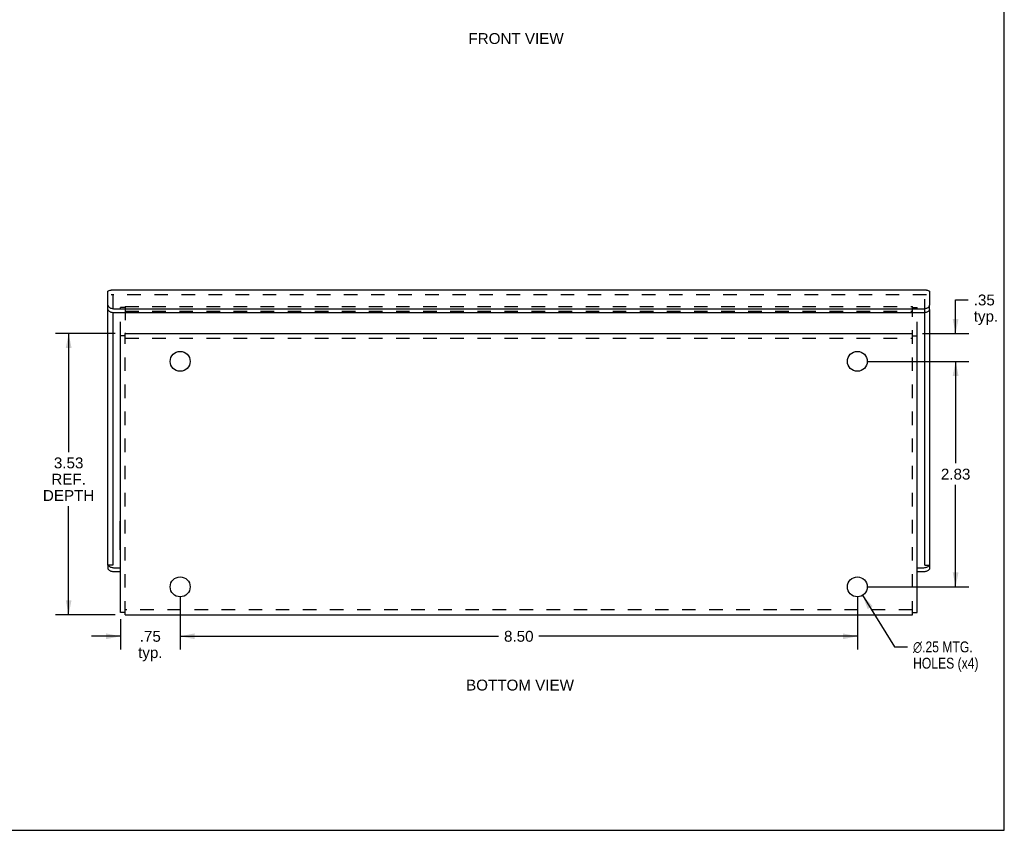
# Model space of a CAD drawing. Header units: inches. Extents: x 0 to 30.9, y 0 to 20.
# Tile 3 of 8: x 18.6 to 30.9, y 0 to 10.2. Entities that reach past the tile are written whole.
import ezdxf

# ---------------------------------------------------------------- set-up
doc = ezdxf.new("R2010")
doc.units = ezdxf.units.IN
doc.header["$LTSCALE"] = 1.7
doc.header["$MEASUREMENT"] = 0
doc.linetypes.add('HIDDEN', pattern=[0.2, 0.1, -0.1])
doc.layers.get('0').update_dxf_attribs({"linetype": 'CONTINUOUS'})
for name, color, linetype in [('DEFAULT_2', 8, 'HIDDEN'), ('DIMENSIONS', 7, 'CONTINUOUS'), ('DOOR_ASSEMBLY', 7, 'CONTINUOUS')]:
    doc.layers.add(name, color=color, linetype=linetype)
doc.styles.get("Standard").update_dxf_attribs({"font": 'arial.ttf'})
doc.styles.add('TEXTSTYLE_1', font='gdt', dxfattribs={"width": 0.8})
doc.dimstyles.new('DIMSTYLE_1', dxfattribs={"dimtxt": 0.136364, "dimasz": 0.181818, "dimexe": 0.09, "dimexo": 0.07, "dimgap": 0.0375, "dimtad": 0, "dimtih": 1, "dimtoh": 1, "dimzin": 4, "dimdsep": 46, "dimtxsty": 'Standard', "dimblk": '_FILLED', "dimblk1": '_FILLED', "dimblk2": '_FILLED', "dimcen": 0.09, "dimazin": 1, "dimtfac": 1, "dimtdec": 3, "dimtofl": 0, "dimtmove": 0, "dimatfit": 3, "dimldrblk": '_FILLED', "dimfxl": 0, "dimtolj": 1, "dimtzin": 4, "dimarcsym": 0})
doc.dimstyles.new('DIMSTYLE_4', dxfattribs={"dimtxt": 0.136364, "dimasz": 0.181818, "dimexe": 0.09, "dimexo": 0.07, "dimgap": 0.09, "dimtad": 0, "dimtih": 1, "dimtoh": 1, "dimzin": 4, "dimdsep": 46, "dimtxsty": 'Standard', "dimblk": '_FILLED', "dimblk1": '_FILLED', "dimblk2": '_FILLED', "dimcen": 0.09, "dimazin": 1, "dimtfac": 1, "dimtdec": 3, "dimtofl": 0, "dimtmove": 0, "dimatfit": 1, "dimldrblk": '_FILLED', "dimfxl": 0, "dimtolj": 1, "dimtzin": 4, "dimarcsym": 0})

# ---------------------------------------------------------------- blocks, each defined once
blk = doc.blocks.new('_FILLED')
at = {"color": 0, "linetype": 'ByBlock'}
blk.add_solid([(0, 0), (-1, 0.2), (-1, -0.2)], dxfattribs=at)
blk = doc.blocks.new('*D12')
at = {"layer": 'DIMENSIONS', "color": 2, "linetype": 'Continuous'}
for p, q in [((29.13, 2.949), (29.53, 2.302)), ((29.53, 2.302), (29.696, 2.302))]:
    blk.add_line(p, q, dxfattribs=at)
at = {"layer": 'DIMENSIONS', "color": 2, "linetype": 'Continuous', "xscale": 0.1818181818, "yscale": 0.1818181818, "zscale": 0.1818181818, "rotation": 121.6810362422}
blk.add_blockref('_FILLED', (29.13, 2.949), dxfattribs=at)
at = {"layer": 'DIMENSIONS', "color": 2, "linetype": 'Continuous', "insert": (29.764, 2.37), "char_height": 0.13636, "width": 1.02552, "attachment_point": 1, "line_spacing_factor": 0.9, "style": 'TEXTSTYLE_1'}
blk.add_mtext('{\\fgdt;n}\\fArial;.25 MTG.\\PHOLES (x4)', dxfattribs=at)
blk = doc.blocks.new('*D13')
at = {"layer": 'DIMENSIONS', "color": 2, "linetype": 'Continuous'}
for p, q in [((29.192, 5.885), (30.462, 5.885)), ((30.298, 5.885), (30.298, 4.607)), ((30.298, 3.055), (30.298, 4.334)), ((29.192, 3.055), (30.462, 3.055))]:
    blk.add_line(p, q, dxfattribs=at)
at = {"layer": 'DIMENSIONS', "color": 2, "linetype": 'Continuous', "xscale": 0.1818181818, "yscale": 0.1818181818, "zscale": 0.1818181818}
for p, rotation in [((30.298, 5.885), 90), ((30.298, 3.055), 270)]:
    blk.add_blockref('_FILLED', p, dxfattribs=dict(at, rotation=rotation))
at = {"layer": 'DIMENSIONS', "color": 2, "linetype": 'Continuous', "insert": (30.298, 4.538), "char_height": 0.1364, "width": 0.37056, "attachment_point": 2, "line_spacing_factor": 0.9}
blk.add_mtext('2.83', dxfattribs=at)
blk = doc.blocks.new('*D14')
at = {"layer": 'DIMENSIONS', "color": 2, "linetype": 'Continuous'}
for p, q in [((20.565, 2.928), (20.565, 2.271)), ((19.815, 2.648), (19.815, 2.271)), ((19.815, 2.435), (19.451, 2.435)), ((20.565, 2.435), (20.928, 2.435))]:
    blk.add_line(p, q, dxfattribs=at)
at = {"layer": 'DIMENSIONS', "color": 2, "linetype": 'Continuous', "xscale": 0.1818181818, "yscale": 0.1818181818, "zscale": 0.1818181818}
blk.add_blockref('_FILLED', (19.815, 2.435), dxfattribs=at)
at = {"layer": 'DIMENSIONS', "color": 2, "linetype": 'Continuous', "xscale": 0.1818181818, "yscale": 0.1818181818, "zscale": 0.1818181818, "rotation": 180}
blk.add_blockref('_FILLED', (20.565, 2.435), dxfattribs=at)
at = {"layer": 'DIMENSIONS', "color": 2, "linetype": 'Continuous', "insert": (20.19, 2.503), "char_height": 0.1364, "width": 0.30669, "attachment_point": 2, "line_spacing_factor": 0.9}
blk.add_mtext('.75\\Ptyp.', dxfattribs=at)
blk = doc.blocks.new('*D15')
at = {"layer": 'DIMENSIONS', "color": 2, "linetype": 'Continuous'}
for p, q in [((20.565, 2.928), (20.565, 2.271)), ((29.065, 2.928), (29.065, 2.271)), ((20.565, 2.435), (24.561, 2.435)), ((29.065, 2.435), (25.068, 2.435))]:
    blk.add_line(p, q, dxfattribs=at)
at = {"layer": 'DIMENSIONS', "color": 2, "linetype": 'Continuous', "xscale": 0.1818181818, "yscale": 0.1818181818, "zscale": 0.1818181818, "rotation": 180}
blk.add_blockref('_FILLED', (20.565, 2.435), dxfattribs=at)
at = {"layer": 'DIMENSIONS', "color": 2, "linetype": 'Continuous', "xscale": 0.1818181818, "yscale": 0.1818181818, "zscale": 0.1818181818}
blk.add_blockref('_FILLED', (29.065, 2.435), dxfattribs=at)
at = {"layer": 'DIMENSIONS', "color": 2, "linetype": 'Continuous', "insert": (24.815, 2.503), "char_height": 0.1364, "width": 0.37056, "attachment_point": 2, "line_spacing_factor": 0.9}
blk.add_mtext('8.50', dxfattribs=at)
blk = doc.blocks.new('*D16')
at = {"layer": 'DIMENSIONS', "color": 2, "linetype": 'Continuous'}
for p, q in [((30.298, 6.235), (30.298, 6.656)), ((30.298, 6.656), (30.457, 6.656)), ((29.882, 6.235), (30.462, 6.235)), ((29.192, 5.885), (30.462, 5.885)), ((30.298, 5.885), (30.298, 5.522))]:
    blk.add_line(p, q, dxfattribs=at)
at = {"layer": 'DIMENSIONS', "color": 2, "linetype": 'Continuous', "xscale": 0.1818181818, "yscale": 0.1818181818, "zscale": 0.1818181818}
for p, rotation in [((30.298, 6.235), 270), ((30.298, 5.885), 90)]:
    blk.add_blockref('_FILLED', p, dxfattribs=dict(at, rotation=rotation))
at = {"layer": 'DIMENSIONS', "color": 2, "linetype": 'Continuous', "insert": (30.525, 6.724), "char_height": 0.1364, "width": 0.30669, "attachment_point": 1, "line_spacing_factor": 0.9}
blk.add_mtext('.35\\Ptyp.', dxfattribs=at)
blk = doc.blocks.new('*D19')
at = {"layer": 'DIMENSIONS', "color": 2, "linetype": 'Continuous'}
for p, q in [((19.748, 6.235), (19.001, 6.235)), ((19.165, 6.235), (19.165, 4.747)), ((19.165, 2.705), (19.165, 4.066)), ((19.748, 2.705), (19.001, 2.705))]:
    blk.add_line(p, q, dxfattribs=at)
at = {"layer": 'DIMENSIONS', "color": 2, "linetype": 'Continuous', "xscale": 0.1818181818, "yscale": 0.1818181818, "zscale": 0.1818181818}
for p, rotation in [((19.165, 6.235), 90), ((19.165, 2.705), 270)]:
    blk.add_blockref('_FILLED', p, dxfattribs=dict(at, rotation=rotation))
at = {"layer": 'DIMENSIONS', "color": 2, "linetype": 'Continuous', "insert": (19.165, 4.679), "char_height": 0.1364, "width": 0.64431, "attachment_point": 2, "line_spacing_factor": 0.9}
blk.add_mtext('3.53\\PREF.\\PDEPTH', dxfattribs=at)

msp = doc.modelspace()

# ---------------------------------------------------------------- linework, layer by layer
at = {"color": 7, "linetype": 'Continuous'}
for p, q in [((30.9091, 0), (30.9091, 20)), ((19.8748, 6.2052), (19.8148, 6.2052)), ((29.7548, 6.2052), (29.8148, 6.2052)), ((19.8108, 3.52), (19.8108, 3.8803)), ((19.8108, 3.8803), (19.8148, 3.8803)), ((19.8108, 3.7902), (19.8148, 3.7902)), ((19.8108, 3.6101), (19.8148, 3.6101)), ((19.8108, 3.52), (19.8148, 3.52)), ((19.8748, 2.7352), (19.8148, 2.7352)), ((29.7548, 2.7352), (29.8148, 2.7352)), ((0, 0), (30.9091, 0))]:
    msp.add_line(p, q, dxfattribs=at)
at = {"color": 3, "linetype": 'Continuous'}
for p, q in [((19.8148, 2.7352), (19.8148, 6.2106)), ((19.8748, 6.2433), (19.8748, 6.2352)), ((19.8748, 6.2352), (29.7548, 6.2352)), ((29.8148, 2.7352), (29.8148, 6.2106)), ((19.8748, 2.7052), (29.7548, 2.7052))]:
    msp.add_line(p, q, dxfattribs=at)
for centre in [(20.5648, 5.8852), (29.0648, 5.8852), (20.5648, 3.0552), (29.0648, 3.0552)]:
    msp.add_circle(centre, 0.125, dxfattribs=at)
at = {"layer": 'DEFAULT_2', "color": 8, "linetype": 'HIDDEN'}
for p, q in [((19.8148, 6.2106), (19.8148, 6.5621)), ((19.8748, 6.5621), (19.8148, 6.5621)), ((19.8748, 6.5733), (19.8748, 6.2433)), ((19.8748, 6.5733), (29.7548, 6.5733)), ((29.7548, 2.7052), (29.7548, 6.5733)), ((29.7548, 6.5621), (29.8148, 6.5621)), ((29.8148, 6.2106), (29.8148, 6.5621)), ((19.8748, 6.5133), (29.7548, 6.5133)), ((19.8748, 2.7052), (19.8748, 6.2352)), ((19.8748, 6.1752), (29.7548, 6.1752)), ((29.7548, 2.7652), (19.8748, 2.7652))]:
    msp.add_line(p, q, dxfattribs=at)
at = {"layer": 'DOOR_ASSEMBLY', "color": 3, "linetype": 'Continuous'}
for p, q in [((19.6586, 6.5891), (19.6586, 6.7641)), ((29.9311, 6.7801), (19.6986, 6.7801)), ((29.9711, 6.7641), (29.9711, 6.5891)), ((19.6586, 3.3273), (19.6586, 6.5371)), ((19.7486, 6.5441), (29.8811, 6.5441)), ((29.9711, 6.5371), (29.9711, 3.3273)), ((19.8148, 3.2423), (19.7486, 3.2423)), ((29.8811, 3.2423), (29.8148, 3.2423))]:
    msp.add_line(p, q, dxfattribs=at)
at = {"layer": 'DOOR_ASSEMBLY', "color": 8, "linetype": 'HIDDEN'}
for p, q in [((29.9311, 6.7201), (19.6986, 6.7201)), ((19.7186, 6.7121), (19.7186, 6.4947)), ((29.9111, 6.4947), (29.9111, 6.7121))]:
    msp.add_line(p, q, dxfattribs=at)
at = {"layer": 'DOOR_ASSEMBLY', "color": 7, "linetype": 'Continuous'}
for p, q in [((19.6586, 6.5371), (19.6586, 6.5891)), ((29.9711, 6.5371), (29.9711, 6.5891)), ((19.7186, 6.4947), (19.7186, 3.3273)), ((29.8811, 6.4921), (19.7486, 6.4921)), ((29.9111, 3.3273), (29.9111, 6.4947)), ((19.6586, 3.3273), (19.6586, 3.2873)), ((19.7186, 3.3272), (19.6586, 3.3272)), ((19.662, 3.3272), (19.6636, 3.3244)), ((19.7486, 3.2943), (19.8148, 3.2943)), ((29.8148, 3.2943), (29.8811, 3.2943)), ((29.9111, 3.3272), (29.9711, 3.3272)), ((29.9711, 3.3272), (29.9711, 3.2873))]:
    msp.add_line(p, q, dxfattribs=at)
at = {"layer": 'DOOR_ASSEMBLY', "color": 3, "linetype": 'Continuous'}
for points in [[(19.6586, 6.7641), (19.6671, 6.7701), (19.6757, 6.7748), (19.6843, 6.7781), (19.6928, 6.7798), (19.6986, 6.7801)], [(29.9311, 6.7801), (29.9368, 6.7798), (29.9453, 6.7781), (29.9539, 6.7748), (29.9625, 6.7701), (29.9711, 6.7641)], [(19.6586, 6.5891), (19.6591, 6.584), (19.6608, 6.5791), (19.6636, 6.5742), (19.6675, 6.5695), (19.6724, 6.5651), (19.6782, 6.561), (19.6849, 6.5572), (19.6924, 6.5539), (19.7007, 6.551), (19.7095, 6.5485), (19.7188, 6.5466), (19.7285, 6.5452), (19.7384, 6.5444), (19.7486, 6.5441)], [(29.8811, 6.5441), (29.8912, 6.5444), (29.9011, 6.5452), (29.9108, 6.5466), (29.9201, 6.5485), (29.9289, 6.551), (29.9372, 6.5539), (29.9447, 6.5572), (29.9514, 6.561), (29.9573, 6.5651), (29.9621, 6.5695), (29.966, 6.5742), (29.9688, 6.5791), (29.9705, 6.584), (29.9711, 6.5891)], [(19.7486, 3.2423), (19.7384, 3.2426), (19.7285, 3.2435), (19.7188, 3.2449), (19.7095, 3.2468), (19.7007, 3.2492), (19.6924, 3.2522), (19.6849, 3.2555), (19.6782, 3.2593), (19.6724, 3.2634), (19.6675, 3.2678), (19.6636, 3.2725), (19.6608, 3.2773), (19.6591, 3.2823), (19.6586, 3.2873)], [(29.9711, 3.2873), (29.9705, 3.2823), (29.9688, 3.2773), (29.966, 3.2725), (29.9621, 3.2678), (29.9573, 3.2634), (29.9514, 3.2593), (29.9447, 3.2555), (29.9372, 3.2522), (29.9289, 3.2492), (29.9201, 3.2468), (29.9108, 3.2449), (29.9011, 3.2435), (29.8912, 3.2426), (29.8811, 3.2423)]]:
    msp.add_lwpolyline(points, dxfattribs=at)
at = {"layer": 'DOOR_ASSEMBLY', "color": 7, "linetype": 'Continuous'}
for points in [[(19.7486, 6.4921), (19.7384, 6.4924), (19.7285, 6.4932), (19.7188, 6.4946), (19.7095, 6.4966), (19.7007, 6.499), (19.6924, 6.5019), (19.6849, 6.5053), (19.6782, 6.509), (19.6724, 6.5132), (19.6675, 6.5176), (19.6636, 6.5222), (19.6608, 6.5271), (19.6591, 6.532), (19.6586, 6.5371)], [(29.9711, 6.5371), (29.9705, 6.532), (29.9688, 6.5271), (29.966, 6.5222), (29.9621, 6.5176), (29.9573, 6.5132), (29.9514, 6.509), (29.9447, 6.5053), (29.9372, 6.5019), (29.9289, 6.499), (29.9201, 6.4966), (29.9108, 6.4946), (29.9011, 6.4932), (29.8912, 6.4924), (29.8811, 6.4921)], [(19.6636, 3.3244), (19.6675, 3.3198), (19.6724, 3.3154), (19.6782, 3.3112), (19.6849, 3.3075), (19.6924, 3.3041), (19.7007, 3.3012), (19.7095, 3.2988), (19.7188, 3.2968), (19.7285, 3.2954), (19.7384, 3.2946), (19.7486, 3.2943)], [(29.8811, 3.2943), (29.8912, 3.2946), (29.9011, 3.2954), (29.9108, 3.2968), (29.9201, 3.2988), (29.9289, 3.3012), (29.9372, 3.3041), (29.9447, 3.3075), (29.9514, 3.3112), (29.9573, 3.3154), (29.9621, 3.3198), (29.966, 3.3244), (29.9676, 3.3272)]]:
    msp.add_lwpolyline(points, dxfattribs=at)

# ---------------------------------------------------------------- texts
at = {"layer": 'DIMENSIONS', "color": 2, "linetype": 'Continuous', "attachment_point": 2, "line_spacing_factor": 0.9}
for s, insert, char_height, width in [('FRONT VIEW', (24.7809, 10.0048), 0.13636, 1.193309), ('BOTTOM VIEW', (24.8306, 1.8907), 0.136364, 1.35147)]:
    msp.add_mtext(s, dxfattribs=dict(at, insert=insert, char_height=char_height, width=width))

# ---------------------------------------------------------------- dimensions: what is measured, and where the dimension line sits
at = {"layer": 'DIMENSIONS', "color": 2, "linetype": 'Continuous'}
for base, p1, p2, text, picture, middle in [((30.2982, 5.8852), (29.8121, 6.2352), (29.1221, 5.8852), '<>\\Ptyp.', '*D16', (30.6788, 6.5539)), ((19.1651, 2.7052), (19.8175, 6.2352), (19.8175, 2.7052), '<>\\PREF.\\PDEPTH', '*D19', (19.1651, 4.4065))]:
    dim = msp.add_linear_dim(base=base, p1=p1, p2=p2, angle=270, text=text, dimstyle='DIMSTYLE_1', dxfattribs=at)
    dim.commit()
    dim.dimension.update_dxf_attribs({"geometry": picture, "text_midpoint": middle, "dimtype": 160})
dim = msp.add_linear_dim(base=(30.2982, 5.8852), p1=(29.1221, 3.0552), p2=(29.1221, 5.8852), angle=90, dimstyle='DIMSTYLE_1', dxfattribs=at)
dim.commit()
dim.dimension.update_dxf_attribs({"geometry": '*D13', "text_midpoint": (30.2965, 4.4695), "dimtype": 160})
dim = msp.add_diameter_dim_2p(p1=(29.1305, 2.9489), p2=(28.9992, 3.1616), text='%%c<> MTG.\\PHOLES (x4)', dimstyle='DIMSTYLE_4', override={"dimpost": '<>'}, dxfattribs=at)
dim.commit()
dim.dimension.update_dxf_attribs({"geometry": '*D12', "text_midpoint": (30.277, 2.1999), "dimtype": 163})
dim = msp.add_linear_dim(base=(20.5648, 2.4348), p1=(19.8148, 2.718), p2=(20.5648, 2.998), text='<>\\Ptyp.', dimstyle='DIMSTYLE_1', dxfattribs=at)
dim.commit()
dim.dimension.update_dxf_attribs({"geometry": '*D14', "text_midpoint": (20.1898, 2.3325), "dimtype": 160})
dim = msp.add_linear_dim(base=(29.0648, 2.4348), p1=(20.5648, 2.998), p2=(29.0648, 2.998), dimstyle='DIMSTYLE_1', dxfattribs=at)
dim.commit()
dim.dimension.update_dxf_attribs({"geometry": '*D15', "text_midpoint": (24.8141, 2.434), "dimtype": 160})

doc.saveas('drawing.dxf')
